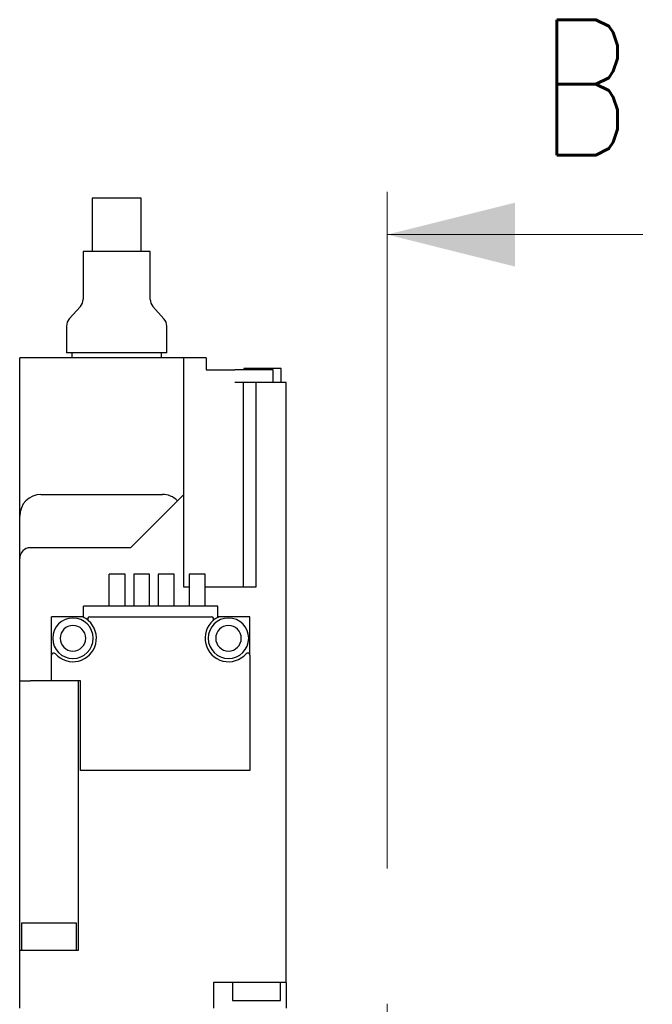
# Model space of a CAD drawing. Header units: millimetres. Extents: x 0 to 354, y -1 to 219.
# Tile 3 of 13: x 6 to 36, y 165 to 211. Entities that reach past the tile are written whole.
import ezdxf

# ---------------------------------------------------------------- set-up
doc = ezdxf.new("R2010")
doc.units = ezdxf.units.MM
doc.linetypes.add('CENTER', pattern=[50.8, 31.75, -6.35, 6.35, -6.35])
doc.styles.add('SLDTEXTSTYLE1', font='TXT', dxfattribs={"width": 0.75, "bigfont": 'bigfont'})

msp = doc.modelspace()

# ---------------------------------------------------------------- linework, layer by layer
at = {"color": 7, "linetype": 'CENTER', "lineweight": 18}
msp.add_line((23.25, 203.3308), (23.25, 73.7507), dxfattribs=at)
at = {"color": 7, "linetype": 'Continuous', "lineweight": 25}
for p, q in [((9.4, 203.0407), (9.4, 200.5407)), ((10.55, 203.0407), (9.4, 203.0407)), ((11.7, 203.0407), (10.55, 203.0407)), ((11.7, 200.5407), (11.7, 203.0407)), ((8.975, 200.5407), (8.975, 198.2907)), ((10.55, 200.5407), (8.975, 200.5407)), ((12.125, 200.5407), (10.55, 200.5407)), ((12.125, 198.2907), (12.125, 200.5407)), ((8.8481, 197.9579), (8.3269, 197.3736)), ((12.7731, 197.3736), (12.2519, 197.9579)), ((8.2, 197.0407), (8.2, 195.7907)), ((12.9, 195.7907), (12.9, 197.0407)), ((6, 192.8907), (6, 195.5407)), ((7, 195.5407), (6, 195.5407)), ((12.7, 195.5407), (7, 195.5407)), ((10.55, 195.7907), (8.2, 195.7907)), ((8.45, 195.7907), (8.45, 195.5407)), ((12.9, 195.7907), (10.55, 195.7907)), ((12.65, 195.5407), (12.65, 195.7907)), ((13.7, 195.5407), (12.7, 195.5407)), ((13.7, 192.8907), (13.7, 195.5407)), ((14.75, 195.5407), (13.7, 195.5407)), ((14.75, 195.5407), (14.75, 194.9907)), ((14.75, 194.9907), (16.1, 194.9907)), ((17.9, 194.9907), (16.1, 194.9907)), ((18.2692, 195.0407), (16.5192, 195.0407)), ((16.5192, 195.0407), (16.5192, 194.9907)), ((17.9, 194.3907), (17.9, 194.9907)), ((18.2692, 194.3907), (18.2692, 195.0407)), ((16.4858, 194.3907), (16.1, 194.3907)), ((16.4858, 194.3907), (16.4858, 184.7907)), ((17.0858, 194.3907), (16.4858, 194.3907)), ((17.0858, 194.3907), (17.0858, 184.7907)), ((18, 194.3907), (17.0858, 194.3907)), ((18.5, 194.3907), (18, 194.3907)), ((18.5, 192.8907), (18.5, 194.3907)), ((6, 188.1203), (6, 192.8907)), ((13.7, 189.1407), (13.7, 192.8907)), ((18.5, 182.8907), (18.5, 192.8907)), ((7, 189.1407), (12.7, 189.1407)), ((13.4041, 188.8449), (13.7, 189.1407)), ((13.7, 184.7907), (13.7, 189.1407)), ((13.4041, 188.8449), (11.2, 186.6407)), ((6, 186.1305), (6, 188.1203)), ((11.2, 186.6407), (6.5, 186.6407)), ((6, 183.6407), (6, 186.1305)), ((10.95, 185.3907), (10.2, 185.3907)), ((10.2, 183.8907), (10.2, 185.3907)), ((10.95, 183.8907), (10.95, 185.3907)), ((12.1, 185.3907), (11.35, 185.3907)), ((11.35, 185.3907), (11.35, 183.8907)), ((12.1, 183.8907), (12.1, 185.3907)), ((13.25, 185.3907), (12.5, 185.3907)), ((12.5, 185.3907), (12.5, 183.8907)), ((13.25, 183.8907), (13.25, 185.3907)), ((14.7, 185.3907), (13.95, 185.3907)), ((13.95, 185.3907), (13.95, 183.8907)), ((14.7, 183.8907), (14.7, 185.3907)), ((13.95, 184.7907), (13.7, 184.7907)), ((17.0858, 184.7907), (14.7, 184.7907)), ((9, 183.3907), (9, 183.8907)), ((15.3, 183.8907), (9, 183.8907)), ((15.3, 183.3907), (15.3, 183.8907)), ((6, 180.3907), (6, 183.6407)), ((8.9583, 183.3907), (7.5, 183.3907)), ((7.5, 181.597), (7.5, 183.3907)), ((8.9583, 183.3907), (9, 183.3907)), ((9.2937, 183.3907), (15.0063, 183.3907)), ((15.3, 183.3907), (15.3417, 183.3907)), ((16.8, 183.3907), (15.3417, 183.3907)), ((16.8, 181.597), (16.8, 183.3907)), ((18.5, 180.3907), (18.5, 182.8907)), ((7.5, 180.3907), (7.5, 181.597)), ((16.8, 181.597), (16.8, 176.1907)), ((6, 167.7407), (6, 180.3907)), ((6, 180.3907), (6.5, 180.3907)), ((7.5, 180.3907), (6.5, 180.3907)), ((8.85, 180.3907), (7.5, 180.3907)), ((8.75, 180.3907), (8.75, 167.7407)), ((8.85, 176.1907), (8.85, 180.3907)), ((18.5, 167.7407), (18.5, 180.3907)), ((16.8, 176.1907), (8.85, 176.1907)), ((6.1018, 169.0407), (8.6482, 169.0407)), ((6.1018, 167.7407), (6.1018, 169.0407)), ((8.6482, 169.0407), (8.6482, 167.7407)), ((6.5, 167.7407), (6, 167.7407)), ((6, 165.0407), (6, 167.7407)), ((8.75, 167.7407), (6.5, 167.7407)), ((18.5, 166.2407), (18.5, 167.7407)), ((15.1, 166.2407), (15.1, 165.0407)), ((18, 166.2407), (15.1, 166.2407)), ((15.9864, 166.2407), (15.9864, 165.3907)), ((18.5, 166.2407), (18, 166.2407)), ((18.2364, 165.3907), (18.2364, 166.2407)), ((18.5, 166.2407), (18.5, 165.0407)), ((15.9864, 165.3907), (18.2364, 165.3907))]:
    msp.add_line(p, q, dxfattribs=at)
at = {"color": 7, "linetype": 'Continuous', "lineweight": 18}
msp.add_line((35.25, 201.3308), (23.25, 201.3308), dxfattribs=at)
at = {"color": 7, "linetype": 'Continuous', "lineweight": 25}
for centre, radius, start, end in [((8.475, 198.2907), 0.5, 318.26573, 360), ((12.625, 198.2907), 0.5, 180, 221.73427), ((8.7, 197.0407), 0.5, 138.26573, 180), ((12.4, 197.0407), 0.5, 360, 41.73427), ((8.5, 182.3907), 0.95, 0, 180), ((8.5, 182.3907), 1.1, 221.40962, 48.59038), ((8.5, 182.3907), 0.6, 0, 180), ((8.5, 182.3907), 1.1, 48.58993, 65.38002), ((9.2937, 183.2907), 0.1, 90, 228.59038), ((15.8, 182.3907), 1.1, 131.40962, 318.59038), ((15.8, 182.3907), 0.95, 0, 180), ((15.0063, 183.2907), 0.1, 311.40962, 90), ((15.8, 182.3907), 1.1, 114.61998, 131.41007), ((15.8, 182.3907), 0.6, 0, 180), ((8.5, 182.3907), 0.95, 180, 0), ((8.5, 182.3907), 0.6, 180, 0), ((15.8, 182.3907), 0.95, 180, 0), ((15.8, 182.3907), 0.6, 180, 0), ((7.6, 181.597), 0.1, 41.40962, 180), ((16.7, 181.597), 0.1, 0, 138.59038)]:
    msp.add_arc(centre, radius, start, end, dxfattribs=at)
for centre, major_axis, start_param, end_param in [((7, 188.1203), (0, 1.0204), 0, 1.5707963), ((12.7, 188.1203), (0, 1.0204), 5.5019712, 6.2831853), ((6.5, 186.1305), (0, 0.5102), 6.2831851, 7.8539816)]:
    msp.add_ellipse(centre, major_axis=major_axis, ratio=0.98, start_param=start_param, end_param=end_param, dxfattribs=at)
at = {"color": 7, "linetype": 'Continuous', "lineweight": 18}
msp.add_solid([(23.25, 201.3308), (29.25, 199.8308), (29.25, 202.8308)], dxfattribs=at)

# ---------------------------------------------------------------- texts
at = {"color": 7, "linetype": 'Continuous', "insert": (30.3903, 211.4139), "char_height": 6.35, "attachment_point": 1, "style": 'SLDTEXTSTYLE1'}
msp.add_mtext('B', dxfattribs=at)

doc.saveas('drawing.dxf')
